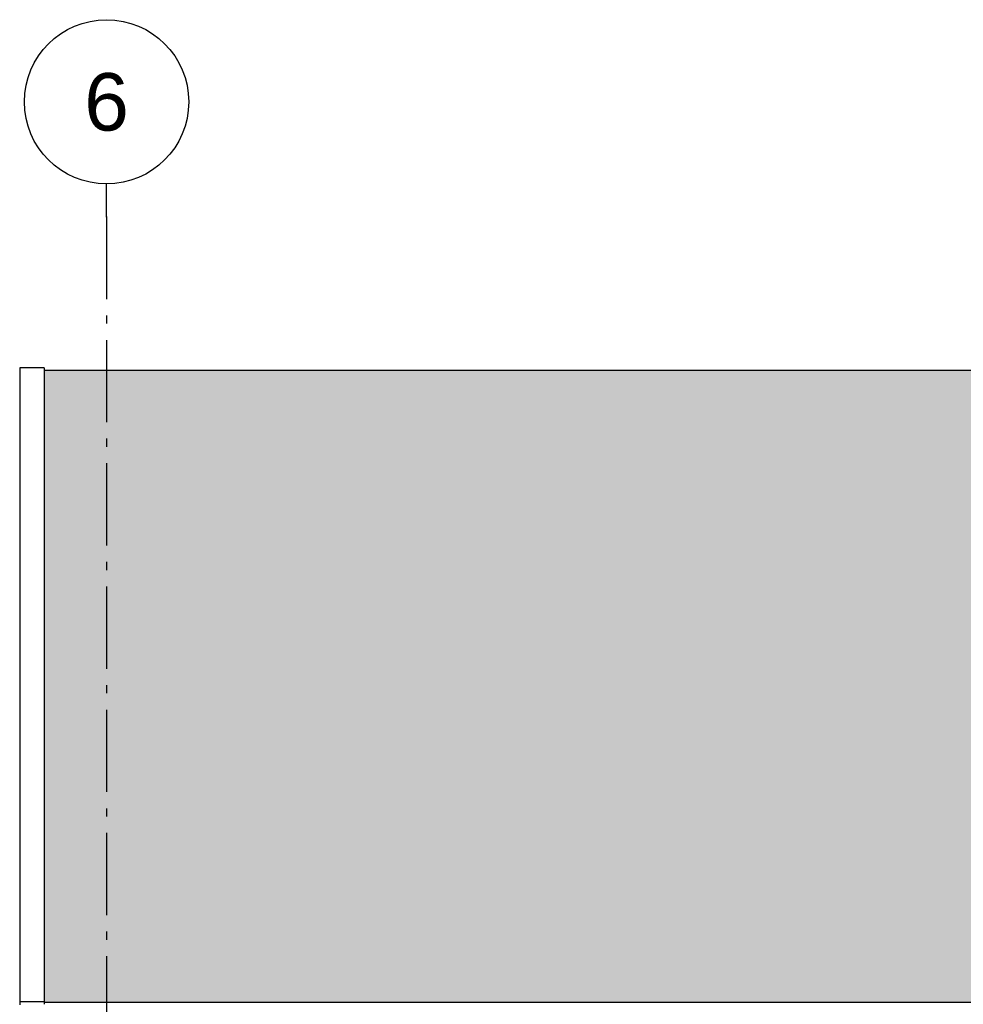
# Model space of a CAD drawing. Header units: millimetres. Extents: x 137515 to 177469, y 32746 to 50300.
# Tile 3 of 6: x 144029 to 149772, y 44307 to 50300. Entities that reach past the tile are written whole.
import ezdxf
from ezdxf.enums import TextEntityAlignment as Align

# ---------------------------------------------------------------- set-up
doc = ezdxf.new("R2010")
doc.units = ezdxf.units.MM
doc.header["$LTSCALE"] = 0.5
doc.header["$MEASUREMENT"] = 0
doc.linetypes.add('Akselinje', pattern=[1500, 1000, -200, 100, -200])
doc.linetypes.add('PLINE', pattern=[0])
for name, color, linetype in [('26-- Yttertak(Nye konstruksjoner)', 7, 'Continuous'), ('269- Andre deler av yttertak(Nye konstruksjoner)', 7, 'Continuous'), ('82-- Modullinjer(Nye konstruksjoner)', 7, 'Continuous')]:
    doc.layers.add(name, color=color, linetype=linetype)
doc.layers.add('262- Taktekking(Nye konstruksjoner)', color=7, linetype='Continuous', lineweight=0)
doc.styles.add('GENERATED_STYLE_1', font='arial.ttf')

# ---------------------------------------------------------------- blocks, each defined once
blk = doc.blocks.new('Standard grid marker[1]_1', base_point=(144557.4, 49300))
at = {"layer": '82-- Modullinjer(Nye konstruksjoner)', "linetype": 'Akselinje'}
for p, q in [((144557.4, 49100), (144557.4, 49300)), ((144557.4, 49100), (144557.4, 33945.8)), ((144557.4, 33945.8), (144557.4, 33745.8))]:
    blk.add_line(p, q, dxfattribs=at)
at = {"layer": '82-- Modullinjer(Nye konstruksjoner)', "linetype": 'PLINE'}
for centre in [(144557.4, 49800), (144557.4, 33245.8)]:
    blk.add_circle(centre, 500, dxfattribs=at)
at = {"layer": '82-- Modullinjer(Nye konstruksjoner)', "linetype": 'Akselinje'}
for p in [(144557.4, 49100), (144557.4, 49100), (144557.4, 33945.8), (144557.4, 33945.8)]:
    blk.add_point(p, dxfattribs=at)
at = {"layer": '82-- Modullinjer(Nye konstruksjoner)', "style": 'GENERATED_STYLE_1'}
for tag, p in [('AC_MarkerText_1_0', (144557.4, 49975)), ('AC_MarkerText_1_1', (144557.4, 33420.8))]:
    blk.add_attdef(tag, text='', height=350, rotation=360, dxfattribs=at).set_placement(p, align=Align.TOP_CENTER)

msp = doc.modelspace()

# ---------------------------------------------------------------- hatches: boundary and pattern name
at = {"layer": '262- Taktekking(Nye konstruksjoner)', "linetype": 'Continuous'}
h = msp.add_hatch(dxfattribs=at)
h.set_pattern_fill('Tak_03_0001', color=256, style=0, pattern_type=2)
h.set_pattern_definition([(90, (144074.4, 44320.8), (-300, 0), []), (337.0902, (144074.4, 44352.5), (300, 126.7855), [81.4227, -244.2682]), (337.0902, (144374.4, 44352.5), (300, 126.7855), [81.4227, -244.2682]), (360, (144149.39, 44320.8), (-6e-06, 126.7855), [150, -150]), (22.9098, (144299.4, 44320.8), (-300, 126.7855), [81.4227, -244.268]), (22.9098, (144599.4, 44320.8), (-300, 126.7855), [81.4227, -244.268])])
h.paths.add_polyline_path([(144176.7, 48164.6), (144176.7, 44320.8), (166440.4, 44320.8), (166440.4, 47055.9), (166332.7, 47055.9), (166332.7, 48164.6)])

# ---------------------------------------------------------------- linework, layer by layer
at = {"layer": '26-- Yttertak(Nye konstruksjoner)', "linetype": 'PLINE'}
for p, q in [((166332.7, 48164.6), (144176.7, 48164.6)), ((144176.7, 44320.8), (166440.4, 44320.8))]:
    msp.add_line(p, q, dxfattribs=at)
at = {"layer": '269- Andre deler av yttertak(Nye konstruksjoner)', "linetype": 'PLINE'}
for p, q in [((144176.7, 48180.1), (144028.7, 48180.1)), ((144028.7, 48180.1), (144028.7, 44322.6)), ((144176.7, 48180.1), (144176.7, 44322.6)), ((144028.7, 44322.6), (144028.7, 44304.5)), ((144176.7, 44322.6), (144028.7, 44322.6)), ((144176.7, 44322.6), (144176.7, 44307.3))]:
    msp.add_line(p, q, dxfattribs=at)

# ---------------------------------------------------------------- block references
at = {"layer": '82-- Modullinjer(Nye konstruksjoner)', "linetype": 'PLINE'}
ref = msp.add_blockref('Standard grid marker[1]_1', (144557.4, 49300), dxfattribs=at)
ref.add_attrib('AC_MarkerText_1', '6', dxfattribs={"color": 7, "height": 350, "rotation": 360, "style": 'GENERATED_STYLE_1'}).set_placement((144557.4, 49975), align=Align.TOP_CENTER)
ref.add_attrib('AC_MarkerText_1_1', '6', dxfattribs={"color": 7, "height": 350, "rotation": 360, "style": 'GENERATED_STYLE_1'}).set_placement((144557.4, 33420.8), align=Align.TOP_CENTER)

doc.saveas('drawing.dxf')
